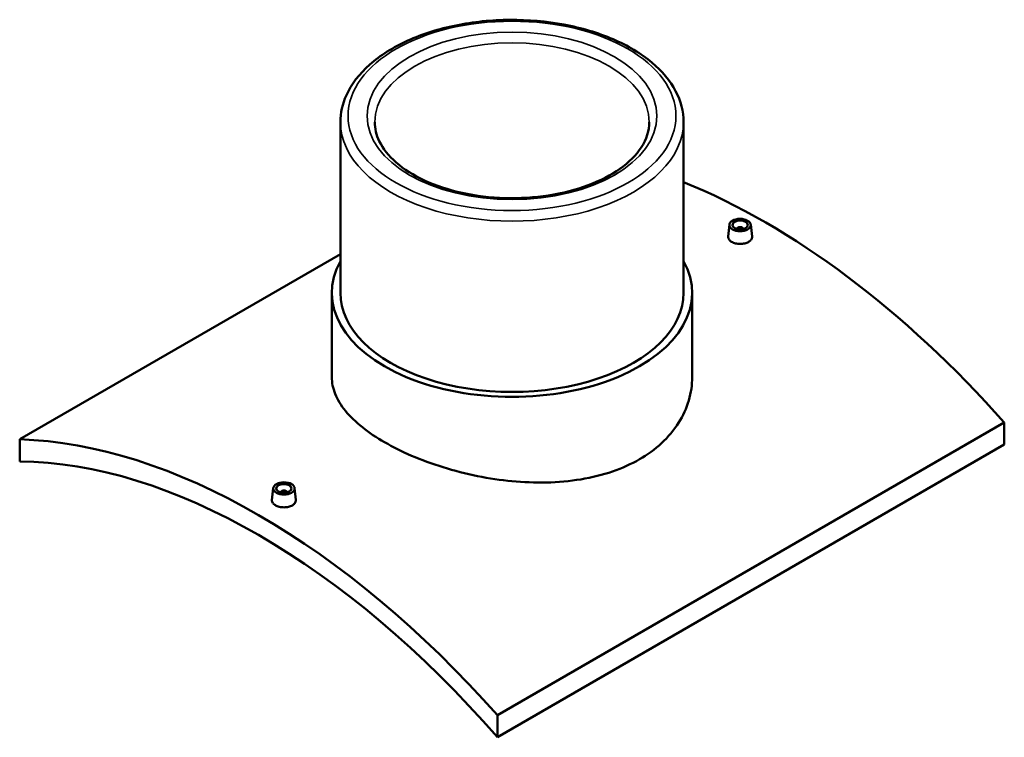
# Model space of a CAD drawing. Header units: millimetres. Extents: x -309 to 1516, y -749 to 1067.
# Tile 6 of 6: x 870 to 1516, y 596 to 1067. Entities that reach past the tile are written whole.
import ezdxf

# ---------------------------------------------------------------- set-up
doc = ezdxf.new("R2010")
doc.units = ezdxf.units.MM
doc.layers.add('Visible (ANSI)', color=7, linetype='Continuous', lineweight=50)
doc.layers.add('Visible Narrow (ANSI)', color=7, linetype='Continuous', lineweight=35)

msp = doc.modelspace()

# ---------------------------------------------------------------- linework, layer by layer
at = {"layer": 'Visible (ANSI)'}
for p, q in [((1080.25, 999.58), (1080.25, 887.64)), ((1305.25, 999.58), (1305.25, 887.64)), ((1335.32, 932.35), (1334.47, 924.51)), ((1340.3, 929.45), (1340.3, 929.65)), ((1344.3, 929.45), (1344.3, 929.65)), ((1349.29, 932.35), (1350.13, 924.52)), ((869.95, 791.61), (1080.25, 913.02)), ((1074.62, 887.64), (1074.62, 832.36)), ((1310.87, 887.64), (1310.87, 832.36)), ((1515.54, 802.63), (1183.2, 610.76)), ((1515.54, 802.63), (1515.54, 788.12)), ((869.95, 791.61), (869.95, 777.09)), ((1183.2, 596.24), (1515.54, 788.12)), ((1036.21, 759.66), (1035.37, 751.82)), ((1041.2, 756.96), (1041.2, 756.76)), ((1045.2, 756.96), (1045.2, 756.76)), ((1050.18, 759.66), (1051.02, 751.83)), ((1183.2, 596.24), (1183.2, 610.76))]:
    msp.add_line(p, q, dxfattribs=at)
for centre, major_axis, start_param, end_param in [((1358.92, 512.54), (258, -446.87), 1.912517, 2.503825), ((1342.3, 929.65), (-2, 0), 2.963882, 6.460896), ((1192.75, 887.64), (118.12, 0), 2.831748, 6.59303), ((1192.75, 887.64), (-112.5, 0), 0, 3.141593), ((1026.58, 320.66), (-258, 446.87), 5.05411, 5.941464), ((1026.58, 320.66), (-250, 433.01), 5.038845, 5.956729), ((1043.2, 756.96), (-2, 0), 2.963882, 6.460896)]:
    msp.add_ellipse(centre, major_axis=major_axis, ratio=0.57735, start_param=start_param, end_param=end_param, dxfattribs=at)
for centre, major_axis in [((1342.3, 932.1), (7, 0)), ((1342.3, 932.1), (5, 0)), ((1043.2, 759.41), (-7, 0)), ((1043.2, 759.41), (5, 0))]:
    msp.add_ellipse(centre, major_axis=major_axis, ratio=0.57735, dxfattribs=at)
for points, knots in [([(1305.25, 999.58), (1305.25, 1006.52), (1303.45, 1013.45), (1296.47, 1026.73), (1291.15, 1033.05), (1277.36, 1044.58), (1268.75, 1049.72), (1249.24, 1058.13), (1238.33, 1061.38), (1215.39, 1065.68), (1203.37, 1066.73), (1179.39, 1066.55), (1167.43, 1065.33), (1144.73, 1060.72), (1133.99, 1057.33), (1114.78, 1048.65), (1106.32, 1043.35), (1092.64, 1031.27), (1087.4, 1024.49), (1081.58, 1011.55), (1080.25, 1005.57), (1080.25, 999.58)], [0.785398, 0.785398, 0.785398, 0.785398, 1.079856, 1.079856, 1.389583, 1.389583, 1.715103, 1.715103, 2.042532, 2.042532, 2.368713, 2.368713, 2.694366, 2.694366, 3.020629, 3.020629, 3.348119, 3.348119, 3.673027, 3.673027, 3.926991, 3.926991, 3.926991, 3.926991]), ([(1282.75, 999.58), (1282.75, 994.02), (1281.02, 988.42), (1274.22, 978.02), (1269.49, 973.24), (1257.59, 964.84), (1250.54, 961.18), (1234.7, 955.26), (1225.9, 952.99), (1207.43, 950.12), (1197.76, 949.52), (1178.55, 950.08), (1169.02, 951.23), (1151.14, 955.15), (1142.78, 957.92), (1128.11, 964.71), (1121.8, 968.72), (1111.76, 977.49), (1108.05, 982.24), (1103.73, 991.2), (1102.75, 995.4), (1102.75, 999.58)], [5.497787, 5.497787, 5.497787, 5.497787, 5.858897, 5.858897, 6.183119, 6.183119, 6.494031, 6.494031, 6.805444, 6.805444, 7.1184, 7.1184, 7.431802, 7.431802, 7.744352, 7.744352, 8.055237, 8.055237, 8.367633, 8.367633, 8.63938, 8.63938, 8.63938, 8.63938]), ([(1347.85, 921.01), (1347.15, 920.61), (1346.27, 920.26), (1344.34, 919.81), (1343.29, 919.7), (1341.32, 919.71), (1340.27, 919.83), (1338.34, 920.31), (1337.45, 920.66), (1336.06, 921.46), (1335.46, 921.97), (1334.66, 923.07), (1334.46, 923.67), (1334.46, 924.33), (1334.46, 924.42), (1334.47, 924.51)], [2.363371, 2.363371, 2.363371, 2.363371, 2.658815, 2.658815, 2.954259, 2.954259, 3.249658, 3.249658, 3.545057, 3.545057, 3.840456, 3.840456, 4.135855, 4.135855, 4.183813, 4.183813, 4.183813, 4.183813]), ([(1350.13, 924.52), (1350.14, 924.42), (1350.14, 924.33), (1350.15, 923.66), (1349.95, 923.05), (1349.15, 921.92), (1348.55, 921.41), (1347.85, 921.01)], [6.4510699, 6.4510699, 6.4510699, 6.4510699, 6.4992268, 6.4992268, 6.7946706, 6.7946706, 7.0901144, 7.0901144, 7.0901144, 7.0901144]), ([(1276.28, 778.5), (1271.01, 775.46), (1265.07, 772.75), (1252.14, 768.31), (1245.16, 766.57), (1230.6, 764.16), (1223.02, 763.49), (1207.8, 763.14), (1200.14, 763.46), (1185.35, 764.86), (1177.7, 765.99), (1162.47, 769.06), (1154.89, 771), (1140.34, 775.52), (1133.36, 778.1), (1120.43, 783.67), (1114.49, 786.65), (1103.96, 792.73), (1099.03, 796.03), (1090.34, 802.94), (1086.59, 806.56), (1080.58, 813.91), (1078.31, 817.66), (1075.33, 825.1), (1074.62, 828.79), (1074.62, 832.36)], [0, 0, 0, 0, 2.233464, 2.233464, 4.466927, 4.466927, 6.700391, 6.700391, 8.933855, 8.933855, 11.167101, 11.167101, 13.400347, 13.400347, 15.633593, 15.633593, 17.866839, 17.866839, 20.100086, 20.100086, 22.333332, 22.333332, 24.566578, 24.566578, 26.799824, 26.799824, 26.799824, 26.799824]), ([(1310.87, 832.36), (1310.87, 827.39), (1310.17, 822.24), (1307.19, 812.08), (1304.92, 807.07), (1298.9, 797.6), (1295.15, 793.14), (1286.47, 785.11), (1281.54, 781.54), (1276.28, 778.5)], [62.533503, 62.533503, 62.533503, 62.533503, 64.766967, 64.766967, 67.00043, 67.00043, 69.233894, 69.233894, 71.467358, 71.467358, 71.467358, 71.467358]), ([(1048.74, 748.32), (1048.05, 747.92), (1047.16, 747.57), (1045.23, 747.12), (1044.18, 747.01), (1042.21, 747.02), (1041.16, 747.14), (1039.23, 747.62), (1038.35, 747.97), (1036.96, 748.77), (1036.35, 749.28), (1035.55, 750.38), (1035.35, 750.98), (1035.35, 751.64), (1035.36, 751.73), (1035.37, 751.82)], [0, 0, 0, 0, 0.295444, 0.295444, 0.590888, 0.590888, 0.886287, 0.886287, 1.181686, 1.181686, 1.477085, 1.477085, 1.772484, 1.772484, 1.820442, 1.820442, 1.820442, 1.820442]), ([(1051.02, 751.83), (1051.03, 751.73), (1051.04, 751.64), (1051.04, 750.97), (1050.84, 750.36), (1050.04, 749.23), (1049.44, 748.72), (1048.74, 748.32)], [4.0876984, 4.0876984, 4.0876984, 4.0876984, 4.1358553, 4.1358553, 4.4312991, 4.4312991, 4.7267429, 4.7267429, 4.7267429, 4.7267429])]:
    msp.add_open_spline(points, degree=3, knots=knots, dxfattribs=at)
at = {"layer": 'Visible Narrow (ANSI)'}
for major_axis in [(107.5, 0), (95, 0)]:
    msp.add_ellipse((1192.75, 1003.66), major_axis=major_axis, ratio=0.57735, dxfattribs=at)
for major_axis, start_param, end_param in [((-90, 0), 3.141593, 6.283185), ((-112.5, 0), 0, 3.141593)]:
    msp.add_ellipse((1192.75, 999.58), major_axis=major_axis, ratio=0.57735, start_param=start_param, end_param=end_param, dxfattribs=at)

doc.saveas('drawing.dxf')
